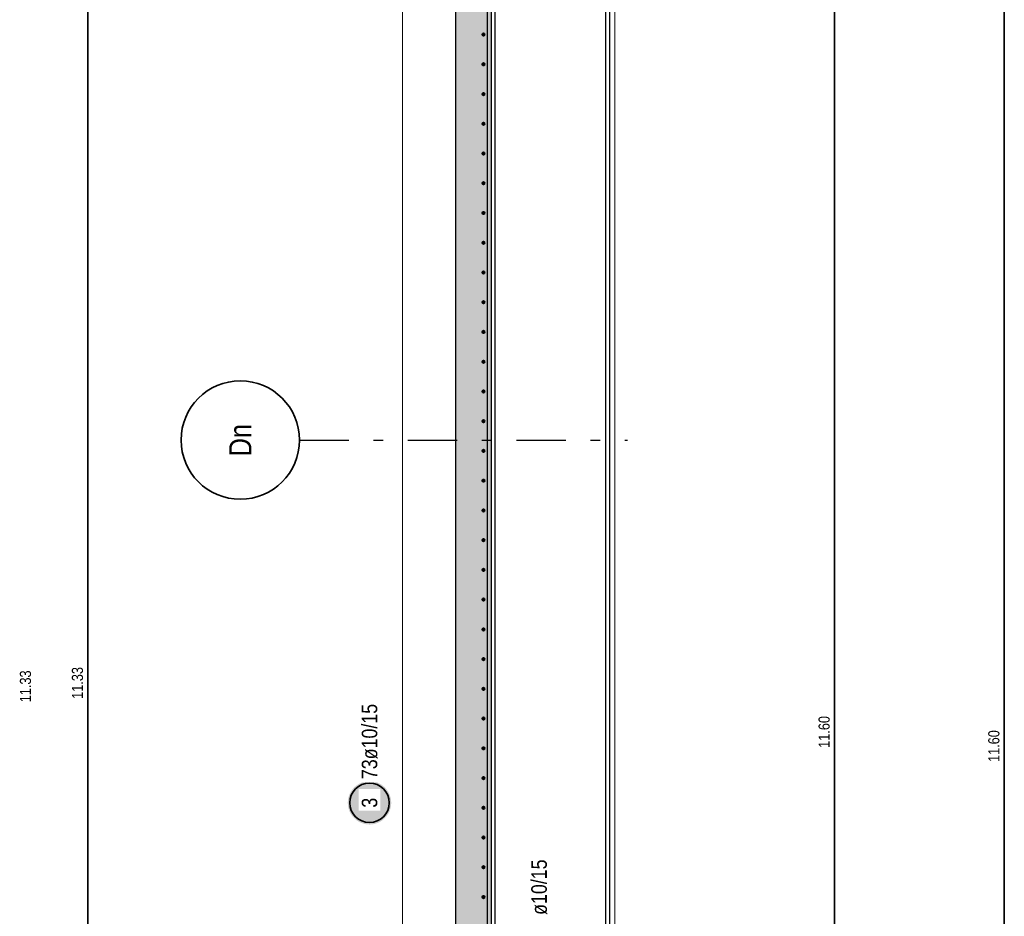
# Model space of a CAD drawing. Header units: millimetres. Extents: x -71 to 66, y -43 to 51.
# Tile 23 of 28: x 29 to 39, y 23 to 32. Entities that reach past the tile are written whole.
import ezdxf
from ezdxf.enums import TextEntityAlignment as Align

# ---------------------------------------------------------------- set-up
doc = ezdxf.new("R2010")
doc.units = ezdxf.units.MM
doc.linetypes.add('DASHDOTX2', pattern=[2, 1, -0.5, 0, -0.5])
for name, color, linetype, lineweight in [('Achsen', 7, 'Continuous', 20), ('Geschnittene Kanten', 7, 'Continuous', 20), ('nplo Bewehrung', 7, 'Continuous', 20), ('Schraffuren', 7, 'Continuous', 20)]:
    doc.layers.add(name, color=color, linetype=linetype, lineweight=lineweight)
doc.styles.add('Arial Narrow', font='ARIALN.TTF')

msp = doc.modelspace()

# ---------------------------------------------------------------- hatches: boundary and pattern name
at = {"lineweight": 25, "true_color": 0xffffff}
msp.add_hatch(color=7, dxfattribs=at).paths.add_polyline_path([(33.033962, 24.431018), (33.033828, 24.438696), (33.033426, 24.446365), (33.032757, 24.454015), (33.031821, 24.461636), (33.030619, 24.469221), (33.029154, 24.476759), (33.027427, 24.484241), (33.025439, 24.491658), (33.023194, 24.499002), (33.020694, 24.506263), (33.017942, 24.513432), (33.014942, 24.5205), (33.011696, 24.52746), (33.00821, 24.534302), (33.004487, 24.541018), (33.000532, 24.547601), (32.99635, 24.554041), (32.991945, 24.560331), (32.987324, 24.566464), (32.982491, 24.572432), (32.977454, 24.578227), (32.972216, 24.583843), (32.966787, 24.589273), (32.96117, 24.59451), (32.955375, 24.599548), (32.949407, 24.604381), (32.943274, 24.609002), (32.936984, 24.613407), (32.930544, 24.617589), (32.923962, 24.621544), (32.917245, 24.625267), (32.910403, 24.628753), (32.903444, 24.631998), (32.896375, 24.634999), (32.889206, 24.637751), (32.881945, 24.640251), (32.874602, 24.642496), (32.867185, 24.644483), (32.859702, 24.646211), (32.852164, 24.647676), (32.84458, 24.648877), (32.836958, 24.649813), (32.829308, 24.650482), (32.82164, 24.650884), (32.813962, 24.651018), (32.806284, 24.650884), (32.798615, 24.650482), (32.790965, 24.649813), (32.783344, 24.648877), (32.775759, 24.647676), (32.768221, 24.646211), (32.760739, 24.644483), (32.753321, 24.642496), (32.745978, 24.640251), (32.738717, 24.637751), (32.731548, 24.634999), (32.72448, 24.631998), (32.71752, 24.628753), (32.710678, 24.625267), (32.703962, 24.621544), (32.697379, 24.617589), (32.690939, 24.613407), (32.684649, 24.609002), (32.678516, 24.604381), (32.672548, 24.599548), (32.666753, 24.59451), (32.661137, 24.589273), (32.655707, 24.583843), (32.65047, 24.578227), (32.645432, 24.572432), (32.640599, 24.566464), (32.635978, 24.560331), (32.631573, 24.554041), (32.627391, 24.547601), (32.623436, 24.541018), (32.619713, 24.534302), (32.616227, 24.52746), (32.612982, 24.5205), (32.609981, 24.513432), (32.607229, 24.506263), (32.604729, 24.499002), (32.602484, 24.491658), (32.600497, 24.484241), (32.598769, 24.476759), (32.597304, 24.469221), (32.596103, 24.461636), (32.595167, 24.454015), (32.594498, 24.446365), (32.594096, 24.438696), (32.593962, 24.431018), (32.594096, 24.42334), (32.594498, 24.415672), (32.595167, 24.408022), (32.596103, 24.4004), (32.597304, 24.392816), (32.598769, 24.385278), (32.600497, 24.377795), (32.602484, 24.370378), (32.604729, 24.363035), (32.607229, 24.355774), (32.609981, 24.348605), (32.612982, 24.341536), (32.616227, 24.334577), (32.619713, 24.327735), (32.623436, 24.321018), (32.627391, 24.314436), (32.631573, 24.307996), (32.635978, 24.301706), (32.640599, 24.295573), (32.645432, 24.289605), (32.65047, 24.28381), (32.655707, 24.278193), (32.661137, 24.272764), (32.666753, 24.267526), (32.672548, 24.262488), (32.678516, 24.257656), (32.684649, 24.253035), (32.690939, 24.24863), (32.697379, 24.244448), (32.703962, 24.240493), (32.710678, 24.23677), (32.71752, 24.233284), (32.72448, 24.230038), (32.731548, 24.227038), (32.738717, 24.224286), (32.745978, 24.221786), (32.753321, 24.219541), (32.760739, 24.217553), (32.768221, 24.215826), (32.775759, 24.214361), (32.783344, 24.213159), (32.790965, 24.212223), (32.798615, 24.211554), (32.806284, 24.211152), (32.813962, 24.211018), (32.82164, 24.211152), (32.829308, 24.211554), (32.836958, 24.212223), (32.84458, 24.213159), (32.852164, 24.214361), (32.859702, 24.215826), (32.867185, 24.217553), (32.874602, 24.219541), (32.881945, 24.221786), (32.889206, 24.224286), (32.896375, 24.227038), (32.903444, 24.230038), (32.910403, 24.233284), (32.917245, 24.23677), (32.923962, 24.240493), (32.930544, 24.244448), (32.936984, 24.24863), (32.943274, 24.253035), (32.949407, 24.257656), (32.955375, 24.262488), (32.96117, 24.267526), (32.966787, 24.272764), (32.972216, 24.278193), (32.977454, 24.28381), (32.982491, 24.289605), (32.987324, 24.295573), (32.991945, 24.301706), (32.99635, 24.307996), (33.000532, 24.314436), (33.004487, 24.321018), (33.00821, 24.327735), (33.011696, 24.334577), (33.014942, 24.341536), (33.017942, 24.348605), (33.020694, 24.355774), (33.023194, 24.363035), (33.025439, 24.370378), (33.027427, 24.377795), (33.029154, 24.385278), (33.030619, 24.392816), (33.031821, 24.4004), (33.032757, 24.408022), (33.033426, 24.415672)])
at = {"layer": 'Schraffuren', "lineweight": 13, "true_color": 0xd7ffd7}
msp.add_hatch(color=254, dxfattribs=at).paths.add_polyline_path([(33.689485, 10.567224), (34.189485, 10.567224), (34.189485, 14.967272), (34.049485, 14.967272), (34.049485, 37.387231), (33.689485, 37.387231)])

# ---------------------------------------------------------------- linework, layer by layer
at = {"color": 3, "linetype": 'Continuous', "lineweight": 25}
for p, q in [((35.211485, 15.057272), (35.211485, 37.274558)), ((35.249473, 15.057272), (35.249473, 37.287224)), ((34.087485, 15.057272), (34.087485, 36.787231))]:
    msp.add_line(p, q, dxfattribs=at)
at = {"color": 2, "linetype": 'Continuous', "lineweight": 35, "ltscale": 0.5}
for p, q in [((29.958475, 14.313711), (29.958475, 36.973711)), ((37.528993, 13.547223), (37.528993, 36.747223)), ((39.250031, 36.603635), (39.250031, 13.403635))]:
    msp.add_line(p, q, dxfattribs=at)
at = {"color": 5, "linetype": 'Continuous', "lineweight": 18, "ltscale": 0.5}
msp.add_line((33.15, 36.737224), (33.15, 15.037286), dxfattribs=at)
at = {"color": 4, "linetype": 'Continuous', "lineweight": 50, "ltscale": 0.5}
for centre, radius in [((33.969485, 32.216404), 0.01), ((33.969485, 32.216404), 0.01), ((33.969485, 32.216404), 0.009), ((33.969485, 32.216404), 0.007), ((33.969485, 32.216404), 0.005), ((33.969485, 32.216404), 0.003), ((33.969485, 32.216404), 0.001), ((33.969485, 31.915016), 0.01), ((33.969485, 31.915016), 0.01), ((33.969485, 31.915016), 0.009), ((33.969485, 31.915016), 0.007), ((33.969485, 31.915016), 0.005), ((33.969485, 31.915016), 0.003), ((33.969485, 31.915016), 0.001), ((33.969485, 31.613628), 0.01), ((33.969485, 31.613628), 0.01), ((33.969485, 31.613628), 0.009), ((33.969485, 31.613628), 0.007), ((33.969485, 31.613628), 0.005), ((33.969485, 31.613628), 0.003), ((33.969485, 31.613628), 0.001), ((33.969485, 31.31224), 0.01), ((33.969485, 31.31224), 0.01), ((33.969485, 31.31224), 0.009), ((33.969485, 31.31224), 0.007), ((33.969485, 31.31224), 0.005), ((33.969485, 31.31224), 0.003), ((33.969485, 31.31224), 0.001), ((33.969485, 31.010852), 0.01), ((33.969485, 31.010852), 0.01), ((33.969485, 31.010852), 0.009), ((33.969485, 31.010852), 0.007), ((33.969485, 31.010852), 0.005), ((33.969485, 31.010852), 0.003), ((33.969485, 31.010852), 0.001), ((33.969485, 30.709464), 0.01), ((33.969485, 30.709464), 0.01), ((33.969485, 30.709464), 0.009), ((33.969485, 30.709464), 0.007), ((33.969485, 30.709464), 0.005), ((33.969485, 30.709464), 0.003), ((33.969485, 30.709464), 0.001), ((33.969485, 30.408076), 0.01), ((33.969485, 30.408076), 0.01), ((33.969485, 30.408076), 0.009), ((33.969485, 30.408076), 0.007), ((33.969485, 30.408076), 0.005), ((33.969485, 30.408076), 0.003), ((33.969485, 30.408076), 0.001), ((33.969485, 30.106688), 0.01), ((33.969485, 30.106688), 0.01), ((33.969485, 30.106688), 0.009), ((33.969485, 30.106688), 0.007), ((33.969485, 30.106688), 0.005), ((33.969485, 30.106688), 0.003), ((33.969485, 30.106688), 0.001), ((33.969485, 29.8053), 0.01), ((33.969485, 29.8053), 0.01), ((33.969485, 29.8053), 0.009), ((33.969485, 29.8053), 0.007), ((33.969485, 29.8053), 0.005), ((33.969485, 29.8053), 0.003), ((33.969485, 29.8053), 0.001), ((33.969485, 29.503912), 0.01), ((33.969485, 29.503912), 0.01), ((33.969485, 29.503912), 0.009), ((33.969485, 29.503912), 0.007), ((33.969485, 29.503912), 0.005), ((33.969485, 29.503912), 0.003), ((33.969485, 29.503912), 0.001), ((33.969485, 29.202524), 0.01), ((33.969485, 29.202524), 0.01), ((33.969485, 29.202524), 0.009), ((33.969485, 29.202524), 0.007), ((33.969485, 29.202524), 0.005), ((33.969485, 29.202524), 0.003), ((33.969485, 29.202524), 0.001), ((33.969485, 28.901136), 0.01), ((33.969485, 28.901136), 0.01), ((33.969485, 28.901136), 0.009), ((33.969485, 28.901136), 0.007), ((33.969485, 28.901136), 0.005), ((33.969485, 28.901136), 0.003), ((33.969485, 28.901136), 0.001), ((33.969485, 28.599747), 0.01), ((33.969485, 28.599747), 0.01), ((33.969485, 28.599747), 0.009), ((33.969485, 28.599747), 0.007), ((33.969485, 28.599747), 0.005), ((33.969485, 28.599747), 0.003), ((33.969485, 28.599747), 0.001), ((33.969485, 28.298359), 0.01), ((33.969485, 28.298359), 0.01), ((33.969485, 28.298359), 0.009), ((33.969485, 28.298359), 0.007), ((33.969485, 28.298359), 0.005), ((33.969485, 28.298359), 0.003), ((33.969485, 28.298359), 0.001), ((33.969485, 27.996971), 0.01), ((33.969485, 27.996971), 0.01), ((33.969485, 27.996971), 0.009), ((33.969485, 27.996971), 0.007), ((33.969485, 27.996971), 0.005), ((33.969485, 27.996971), 0.003), ((33.969485, 27.996971), 0.001), ((33.969485, 27.695583), 0.01), ((33.969485, 27.695583), 0.01), ((33.969485, 27.695583), 0.009), ((33.969485, 27.695583), 0.007), ((33.969485, 27.695583), 0.005), ((33.969485, 27.695583), 0.003), ((33.969485, 27.695583), 0.001), ((33.969485, 27.394195), 0.01), ((33.969485, 27.394195), 0.01), ((33.969485, 27.394195), 0.009), ((33.969485, 27.394195), 0.007), ((33.969485, 27.394195), 0.005), ((33.969485, 27.394195), 0.003), ((33.969485, 27.394195), 0.001), ((33.969485, 27.092807), 0.01), ((33.969485, 27.092807), 0.01), ((33.969485, 27.092807), 0.009), ((33.969485, 27.092807), 0.007), ((33.969485, 27.092807), 0.005), ((33.969485, 27.092807), 0.003), ((33.969485, 27.092807), 0.001), ((33.969485, 26.791419), 0.01), ((33.969485, 26.791419), 0.01), ((33.969485, 26.791419), 0.009), ((33.969485, 26.791419), 0.007), ((33.969485, 26.791419), 0.005), ((33.969485, 26.791419), 0.003), ((33.969485, 26.791419), 0.001), ((33.969485, 26.490031), 0.01), ((33.969485, 26.490031), 0.01), ((33.969485, 26.490031), 0.009), ((33.969485, 26.490031), 0.007), ((33.969485, 26.490031), 0.005), ((33.969485, 26.490031), 0.003), ((33.969485, 26.490031), 0.001), ((33.969485, 26.188643), 0.01), ((33.969485, 26.188643), 0.01), ((33.969485, 26.188643), 0.009), ((33.969485, 26.188643), 0.007), ((33.969485, 26.188643), 0.005), ((33.969485, 26.188643), 0.003), ((33.969485, 26.188643), 0.001), ((33.969485, 25.887255), 0.01), ((33.969485, 25.887255), 0.01), ((33.969485, 25.887255), 0.009), ((33.969485, 25.887255), 0.007), ((33.969485, 25.887255), 0.005), ((33.969485, 25.887255), 0.003), ((33.969485, 25.887255), 0.001), ((33.969485, 25.585867), 0.01), ((33.969485, 25.585867), 0.01), ((33.969485, 25.585867), 0.009), ((33.969485, 25.585867), 0.007), ((33.969485, 25.585867), 0.005), ((33.969485, 25.585867), 0.003), ((33.969485, 25.585867), 0.001), ((33.969485, 25.284479), 0.01), ((33.969485, 25.284479), 0.01), ((33.969485, 25.284479), 0.009), ((33.969485, 25.284479), 0.007), ((33.969485, 25.284479), 0.005), ((33.969485, 25.284479), 0.003), ((33.969485, 25.284479), 0.001), ((33.969485, 24.983091), 0.01), ((33.969485, 24.983091), 0.01), ((33.969485, 24.983091), 0.009), ((33.969485, 24.983091), 0.007), ((33.969485, 24.983091), 0.005), ((33.969485, 24.983091), 0.003), ((33.969485, 24.983091), 0.001), ((33.969485, 24.681703), 0.01), ((33.969485, 24.681703), 0.01), ((33.969485, 24.681703), 0.009), ((33.969485, 24.681703), 0.007), ((33.969485, 24.681703), 0.005), ((33.969485, 24.681703), 0.003), ((33.969485, 24.681703), 0.001), ((33.969485, 24.380315), 0.01), ((33.969485, 24.380315), 0.01), ((33.969485, 24.380315), 0.009), ((33.969485, 24.380315), 0.007), ((33.969485, 24.380315), 0.005), ((33.969485, 24.380315), 0.003), ((33.969485, 24.380315), 0.001), ((33.969485, 24.078927), 0.01), ((33.969485, 24.078927), 0.01), ((33.969485, 24.078927), 0.009), ((33.969485, 24.078927), 0.007), ((33.969485, 24.078927), 0.005), ((33.969485, 24.078927), 0.003), ((33.969485, 24.078927), 0.001), ((33.969485, 23.777539), 0.01), ((33.969485, 23.777539), 0.01), ((33.969485, 23.777539), 0.009), ((33.969485, 23.777539), 0.007), ((33.969485, 23.777539), 0.005), ((33.969485, 23.777539), 0.003), ((33.969485, 23.777539), 0.001), ((33.969485, 23.476151), 0.01), ((33.969485, 23.476151), 0.01), ((33.969485, 23.476151), 0.009), ((33.969485, 23.476151), 0.007), ((33.969485, 23.476151), 0.005), ((33.969485, 23.476151), 0.003), ((33.969485, 23.476151), 0.001)]:
    msp.add_circle(centre, radius, dxfattribs=at)
at = {"color": 2, "linetype": 'Continuous', "lineweight": 35, "ltscale": 0.5}
msp.add_circle((32.813962, 24.431018), 0.2, dxfattribs=at)
at = {"layer": 'Achsen', "color": 3, "linetype": 'Continuous', "lineweight": 25, "ltscale": 0.5}
msp.add_line((34.009485, 13.547224), (34.009485, 36.747224), dxfattribs=at)
at = {"layer": 'Achsen', "color": 3, "linetype": 'DASHDOTX2', "lineweight": 25, "ltscale": 0.5}
msp.add_line((32.103948, 28.107224), (35.430422, 28.107224), dxfattribs=at)
at = {"layer": 'Achsen', "color": 2, "linetype": 'Continuous', "lineweight": 35}
msp.add_circle((31.503948, 28.107224), 0.6, dxfattribs=at)
at = {"layer": 'Geschnittene Kanten', "color": 3, "linetype": 'Continuous', "lineweight": 25}
for p, q in [((33.689485, 10.967224), (33.689485, 36.787231)), ((34.049485, 14.967272), (34.049485, 36.787224))]:
    msp.add_line(p, q, dxfattribs=at)
at = {"layer": 'nplo Bewehrung', "color": 9, "linetype": 'Continuous', "lineweight": 0, "ltscale": 0.5}
msp.add_line((35.301485, 13.547307), (35.301485, 36.747307), dxfattribs=at)

# ---------------------------------------------------------------- texts
at = {"color": 3, "lineweight": 25, "char_height": 0.1125, "attachment_point": 1, "rotation": 90, "line_spacing_factor": 0.9, "style": 'Arial Narrow'}
for s, insert in [('11.33', (29.795975, 25.484523)), ('11.33', (29.269271, 25.450025)), ('11.60', (37.366493, 24.988036)), ('11.60', (39.087531, 24.844448))]:
    msp.add_mtext(s, dxfattribs=dict(at, insert=insert))
at = {"layer": 'Achsen', "color": 4, "lineweight": 50, "style": 'Arial Narrow'}
msp.add_text('Dn', height=0.225, rotation=90, dxfattribs=at).set_placement((31.503948, 28.105569), align=Align.MIDDLE_CENTER)
at = {"layer": 'Achsen', "color": 2, "lineweight": 35, "insert": (34.454416, 23.295246), "char_height": 0.1575, "attachment_point": 1, "rotation": 90, "line_spacing_factor": 0.9, "style": 'Arial Narrow'}
msp.add_mtext('ø10/15', dxfattribs=at)

# ---------------------------------------------------------------- next in the draw order: texts
at = {"color": 2, "lineweight": 35, "char_height": 0.1575, "attachment_point": 1, "rotation": 90, "line_spacing_factor": 0.9, "style": 'Arial Narrow', "bg_fill": 3, "box_fill_scale": 1.2, "bg_fill_color": 256, "bg_fill_true_color": 13158600, "bg_fill_transparency": 0}
for s, insert in [('73ø10/15', (32.735212, 24.671018)), ('3', (32.735212, 24.381406))]:
    msp.add_mtext(s, dxfattribs=dict(at, insert=insert))

doc.saveas('drawing.dxf')
